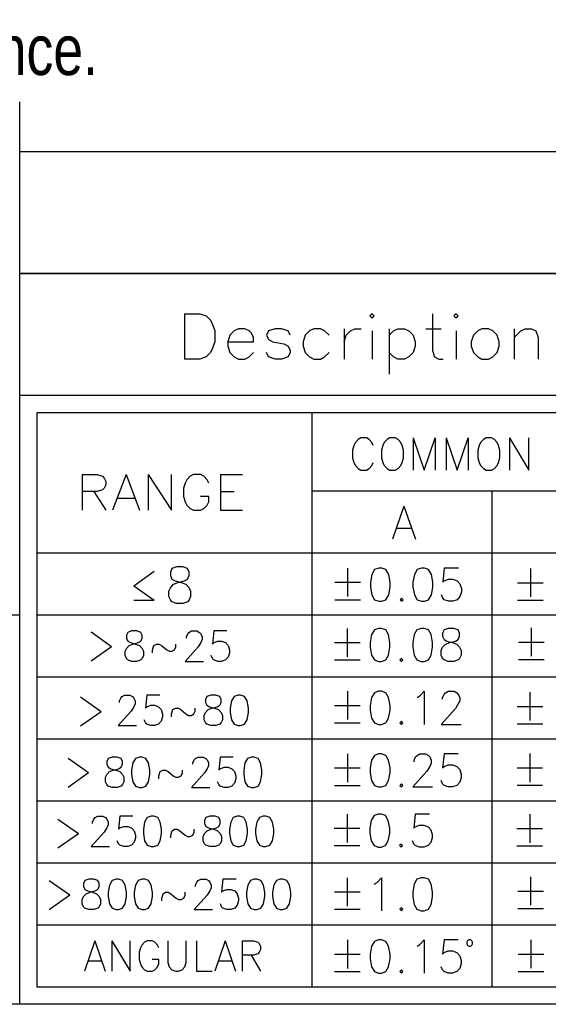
# Model space of a CAD drawing. Header units: millimetres. Extents: x 0 to 189, y 4 to 276.
# Tile 2 of 6: x 113 to 138, y 4 to 49. Entities that reach past the tile are written whole.
import ezdxf

# ---------------------------------------------------------------- set-up
doc = ezdxf.new("R2010")
doc.units = ezdxf.units.MM
doc.header["$LTSCALE"] = 19.36
doc.layers.get('0').update_dxf_attribs({"linetype": 'CONTINUOUS'})
doc.styles.get("Standard").update_dxf_attribs({"font": 'txt', "width": 0.8})

msp = doc.modelspace()

# ---------------------------------------------------------------- linework, layer by layer
at = {"color": 0, "linetype": 'Continuous'}
for p, q in [((113.282, 3.653), (113.282, 45.028)), ((188.542, 42.726), (113.282, 42.726)), ((113.282, 37.144), (113.282, 42.726)), ((188.542, 37.144), (113.282, 37.144)), ((113.282, 37.144), (188.542, 37.144)), ((120.843, 35.307), (121.536, 35.307)), ((120.843, 35.307), (120.843, 33.231)), ((121.536, 35.307), (121.832, 35.208)), ((121.832, 35.208), (122.03, 35.011)), ((129.442, 35.307), (129.343, 35.208)), ((129.343, 35.208), (129.442, 35.111)), ((129.539, 35.208), (129.442, 35.307)), ((129.442, 35.111), (129.539, 35.208)), ((132.208, 35.307), (132.208, 33.626)), ((133.296, 35.307), (133.197, 35.208)), ((133.197, 35.208), (133.296, 35.111)), ((133.393, 35.208), (133.296, 35.307)), ((133.296, 35.111), (133.393, 35.208)), ((122.03, 35.011), (122.129, 34.813)), ((122.129, 34.813), (122.226, 34.517)), ((122.226, 34.517), (122.226, 34.023)), ((122.919, 34.319), (122.82, 34.023)), ((123.118, 34.517), (122.919, 34.319)), ((123.314, 34.614), (123.118, 34.517)), ((123.612, 34.614), (123.314, 34.614)), ((123.808, 34.517), (123.612, 34.614)), ((123.907, 34.418), (123.808, 34.517)), ((124.007, 34.22), (123.907, 34.418)), ((124.697, 34.517), (124.598, 34.319)), ((124.598, 34.319), (124.697, 34.12)), ((124.995, 34.614), (124.697, 34.517)), ((125.291, 34.614), (124.995, 34.614)), ((125.586, 34.517), (125.291, 34.614)), ((125.685, 34.319), (125.586, 34.517)), ((126.378, 34.319), (126.279, 34.023)), ((126.574, 34.517), (126.378, 34.319)), ((126.773, 34.614), (126.574, 34.517)), ((127.069, 34.614), (126.773, 34.614)), ((127.267, 34.517), (127.069, 34.614)), ((127.466, 34.319), (127.267, 34.517)), ((128.156, 34.614), (128.156, 33.231)), ((128.156, 34.023), (128.255, 34.319)), ((128.255, 34.319), (128.454, 34.517)), ((128.454, 34.517), (128.65, 34.614)), ((128.65, 34.614), (128.948, 34.614)), ((129.442, 34.517), (129.442, 33.231)), ((130.232, 34.614), (130.232, 32.539)), ((130.232, 34.319), (130.428, 34.517)), ((130.428, 34.517), (130.627, 34.614)), ((130.627, 34.614), (130.922, 34.614)), ((130.922, 34.614), (131.121, 34.517)), ((131.121, 34.517), (131.319, 34.319)), ((131.319, 34.319), (131.417, 34.023)), ((131.911, 34.614), (132.603, 34.614)), ((133.296, 34.517), (133.296, 33.231)), ((134.086, 34.319), (133.986, 34.023)), ((134.284, 34.517), (134.086, 34.319)), ((134.481, 34.614), (134.284, 34.517)), ((134.778, 34.614), (134.481, 34.614)), ((134.975, 34.517), (134.778, 34.614)), ((135.173, 34.319), (134.975, 34.517)), ((135.273, 34.023), (135.173, 34.319)), ((135.963, 34.614), (135.963, 33.231)), ((135.963, 34.22), (136.259, 34.517)), ((136.259, 34.517), (136.457, 34.614)), ((136.457, 34.614), (136.753, 34.614)), ((136.753, 34.614), (136.951, 34.517)), ((136.951, 34.517), (137.051, 34.22)), ((122.226, 34.023), (122.129, 33.725)), ((122.82, 34.023), (124.007, 34.023)), ((122.82, 34.023), (122.82, 33.825)), ((124.007, 34.023), (124.007, 34.22)), ((124.697, 34.12), (124.896, 34.023)), ((124.896, 34.023), (125.39, 33.924)), ((125.39, 33.924), (125.586, 33.825)), ((126.279, 34.023), (126.279, 33.825)), ((131.417, 34.023), (131.417, 33.825)), ((133.986, 34.023), (133.986, 33.825)), ((135.273, 33.825), (135.273, 34.023)), ((137.051, 34.22), (137.051, 33.231)), ((122.03, 33.527), (121.832, 33.331)), ((122.129, 33.725), (122.03, 33.527)), ((122.82, 33.825), (122.919, 33.527)), ((122.919, 33.527), (123.118, 33.331)), ((123.808, 33.331), (124.007, 33.527)), ((124.697, 33.331), (124.598, 33.527)), ((125.586, 33.825), (125.685, 33.626)), ((125.685, 33.527), (125.586, 33.331)), ((125.685, 33.626), (125.685, 33.527)), ((126.279, 33.825), (126.378, 33.527)), ((126.378, 33.527), (126.574, 33.331)), ((127.267, 33.331), (127.466, 33.527)), ((130.428, 33.331), (130.232, 33.527)), ((131.319, 33.527), (131.121, 33.331)), ((131.417, 33.825), (131.319, 33.527)), ((132.208, 33.626), (132.308, 33.331)), ((133.986, 33.825), (134.086, 33.527)), ((134.086, 33.527), (134.284, 33.331)), ((134.975, 33.331), (135.173, 33.527)), ((135.173, 33.527), (135.273, 33.825)), ((121.536, 33.231), (120.843, 33.231)), ((121.832, 33.331), (121.536, 33.231)), ((123.118, 33.331), (123.314, 33.231)), ((123.314, 33.231), (123.612, 33.231)), ((123.612, 33.231), (123.808, 33.331)), ((124.995, 33.231), (124.697, 33.331)), ((125.291, 33.231), (124.995, 33.231)), ((125.586, 33.331), (125.291, 33.231)), ((126.574, 33.331), (126.773, 33.231)), ((126.773, 33.231), (127.069, 33.231)), ((127.069, 33.231), (127.267, 33.331)), ((130.627, 33.231), (130.428, 33.331)), ((130.922, 33.231), (130.627, 33.231)), ((131.121, 33.331), (130.922, 33.231)), ((132.308, 33.331), (132.504, 33.231)), ((132.504, 33.231), (132.703, 33.231)), ((134.284, 33.331), (134.481, 33.231)), ((134.481, 33.231), (134.778, 33.231)), ((134.778, 33.231), (134.975, 33.331)), ((188.542, 31.562), (113.282, 31.562)), ((160.56, 30.771), (114.073, 30.771)), ((114.073, 30.771), (114.073, 4.444)), ((126.684, 30.771), (126.684, 4.444)), ((128.676, 29.405), (128.612, 29.266)), ((128.802, 29.544), (128.676, 29.405)), ((128.929, 29.616), (128.802, 29.544)), ((129.18, 29.616), (128.929, 29.616)), ((129.307, 29.544), (129.18, 29.616)), ((129.434, 29.405), (129.307, 29.544)), ((129.497, 29.266), (129.434, 29.405)), ((130.002, 29.405), (129.938, 29.266)), ((130.126, 29.544), (130.002, 29.405)), ((130.253, 29.616), (130.126, 29.544)), ((130.506, 29.616), (130.253, 29.616)), ((130.631, 29.544), (130.506, 29.616)), ((130.758, 29.405), (130.631, 29.544)), ((130.821, 29.266), (130.758, 29.405)), ((131.326, 29.616), (131.83, 28.142)), ((131.326, 29.616), (131.326, 28.142)), ((131.83, 28.142), (132.335, 29.616)), ((132.335, 29.616), (132.335, 28.142)), ((132.84, 29.616), (133.345, 28.142)), ((132.84, 29.616), (132.84, 28.142)), ((133.345, 28.142), (133.849, 29.616)), ((133.849, 29.616), (133.849, 28.142)), ((134.417, 29.405), (134.354, 29.266)), ((134.544, 29.544), (134.417, 29.405)), ((134.669, 29.616), (134.544, 29.544)), ((134.922, 29.616), (134.669, 29.616)), ((135.049, 29.544), (134.922, 29.616)), ((135.173, 29.405), (135.049, 29.544)), ((135.237, 29.266), (135.173, 29.405)), ((135.741, 29.616), (136.624, 28.142)), ((135.741, 29.616), (135.741, 28.142)), ((136.624, 28.142), (136.624, 29.616)), ((128.612, 29.266), (128.549, 29.054)), ((128.549, 29.054), (128.549, 28.704)), ((129.938, 29.266), (129.875, 29.054)), ((129.875, 29.054), (129.875, 28.704)), ((130.884, 29.054), (130.821, 29.266)), ((130.884, 28.704), (130.884, 29.054)), ((134.354, 29.266), (134.291, 29.054)), ((134.291, 29.054), (134.291, 28.704)), ((135.3, 29.054), (135.237, 29.266)), ((135.3, 28.704), (135.3, 29.054)), ((128.549, 28.704), (128.612, 28.493)), ((128.612, 28.493), (128.676, 28.353)), ((129.434, 28.353), (129.497, 28.493)), ((129.875, 28.704), (129.938, 28.493)), ((129.938, 28.493), (130.002, 28.353)), ((130.758, 28.353), (130.821, 28.493)), ((130.821, 28.493), (130.884, 28.704)), ((134.291, 28.704), (134.354, 28.493)), ((134.354, 28.493), (134.417, 28.353)), ((135.173, 28.353), (135.237, 28.493)), ((135.237, 28.493), (135.3, 28.704)), ((128.676, 28.353), (128.802, 28.212)), ((128.802, 28.212), (128.929, 28.142)), ((128.929, 28.142), (129.18, 28.142)), ((129.18, 28.142), (129.307, 28.212)), ((129.307, 28.212), (129.434, 28.353)), ((130.002, 28.353), (130.126, 28.212)), ((130.126, 28.212), (130.253, 28.142)), ((130.253, 28.142), (130.506, 28.142)), ((130.506, 28.142), (130.631, 28.212)), ((130.631, 28.212), (130.758, 28.353)), ((134.417, 28.353), (134.544, 28.212)), ((134.544, 28.212), (134.669, 28.142)), ((134.669, 28.142), (134.922, 28.142)), ((134.922, 28.142), (135.049, 28.212)), ((135.049, 28.212), (135.173, 28.353)), ((116.145, 27.933), (116.842, 27.933)), ((116.145, 27.933), (116.145, 26.305)), ((116.842, 27.933), (117.074, 27.855)), ((117.074, 27.855), (117.152, 27.777)), ((117.152, 27.777), (117.228, 27.623)), ((117.228, 27.623), (117.228, 27.466)), ((118.159, 27.933), (117.538, 26.305)), ((118.159, 27.933), (118.778, 26.305)), ((119.167, 27.933), (120.25, 26.305)), ((119.167, 27.933), (119.167, 26.305)), ((120.25, 26.305), (120.25, 27.933)), ((120.871, 27.544), (120.793, 27.312)), ((120.947, 27.701), (120.871, 27.544)), ((121.103, 27.855), (120.947, 27.701)), ((121.257, 27.933), (121.103, 27.855)), ((121.568, 27.933), (121.257, 27.933)), ((121.722, 27.855), (121.568, 27.933)), ((121.878, 27.701), (121.722, 27.855)), ((121.954, 27.544), (121.878, 27.701)), ((122.497, 27.933), (123.504, 27.933)), ((122.497, 27.933), (122.497, 26.305)), ((116.842, 27.158), (116.145, 27.158)), ((116.685, 27.158), (117.228, 26.305)), ((117.074, 27.234), (116.842, 27.158)), ((117.152, 27.312), (117.074, 27.234)), ((117.228, 27.466), (117.152, 27.312)), ((120.793, 27.312), (120.793, 26.926)), ((122.497, 27.158), (123.118, 27.158)), ((160.56, 27.173), (126.684, 27.173)), ((134.926, 27.173), (134.926, 4.444)), ((117.771, 26.848), (118.546, 26.848)), ((120.793, 26.926), (120.871, 26.691)), ((120.871, 26.691), (120.947, 26.537)), ((121.954, 26.926), (121.568, 26.926)), ((121.878, 26.537), (121.954, 26.691)), ((121.954, 26.691), (121.954, 26.926)), ((120.947, 26.537), (121.103, 26.383)), ((121.103, 26.383), (121.257, 26.305)), ((121.257, 26.305), (121.568, 26.305)), ((121.568, 26.305), (121.722, 26.383)), ((121.722, 26.383), (121.878, 26.537)), ((122.497, 26.305), (123.504, 26.305)), ((130.903, 26.491), (130.382, 24.97)), ((130.903, 26.491), (131.427, 24.97)), ((130.578, 25.477), (131.231, 25.477)), ((160.56, 24.332), (114.073, 24.332)), ((119.455, 23.49), (118.509, 22.827)), ((120.263, 23.623), (120.191, 23.463)), ((120.478, 23.701), (120.263, 23.623)), ((120.763, 23.701), (120.478, 23.701)), ((120.978, 23.623), (120.763, 23.701)), ((121.05, 23.463), (120.978, 23.623)), ((128.319, 23.651), (128.319, 22.345)), ((129.556, 23.579), (129.427, 23.361)), ((129.753, 23.651), (129.556, 23.579)), ((129.883, 23.651), (129.753, 23.651)), ((130.078, 23.579), (129.883, 23.651)), ((130.209, 23.361), (130.078, 23.579)), ((131.514, 23.579), (131.383, 23.361)), ((131.708, 23.651), (131.514, 23.579)), ((131.839, 23.651), (131.708, 23.651)), ((132.035, 23.579), (131.839, 23.651)), ((132.164, 23.361), (132.035, 23.579)), ((132.751, 23.651), (132.686, 22.998)), ((133.404, 23.651), (132.751, 23.651)), ((136.704, 23.632), (136.704, 22.326)), ((120.191, 23.463), (120.191, 23.304)), ((120.191, 23.304), (120.263, 23.144)), ((120.263, 23.144), (120.406, 23.063)), ((120.406, 23.063), (120.691, 22.985)), ((120.548, 22.985), (120.835, 23.063)), ((120.835, 23.063), (120.978, 23.144)), ((120.978, 23.144), (121.05, 23.304)), ((121.05, 23.304), (121.05, 23.463)), ((129.427, 23.361), (129.362, 22.998)), ((130.274, 22.998), (130.209, 23.361)), ((131.383, 23.361), (131.317, 22.998)), ((132.23, 22.998), (132.164, 23.361)), ((132.686, 22.998), (132.751, 23.07)), ((132.751, 23.07), (132.948, 23.144)), ((132.948, 23.144), (133.144, 23.144)), ((133.144, 23.144), (133.338, 23.07)), ((133.338, 23.07), (133.469, 22.926)), ((119.455, 22.165), (118.509, 22.827)), ((120.119, 22.586), (120.191, 22.745)), ((120.119, 22.348), (120.119, 22.586)), ((120.191, 22.745), (120.334, 22.905)), ((120.334, 22.905), (120.548, 22.985)), ((120.691, 22.985), (120.907, 22.905)), ((120.907, 22.905), (121.05, 22.745)), ((121.05, 22.745), (121.122, 22.586)), ((121.122, 22.586), (121.122, 22.348)), ((127.732, 22.998), (128.906, 22.998)), ((129.362, 22.998), (129.362, 22.78)), ((129.362, 22.78), (129.427, 22.417)), ((130.209, 22.417), (130.274, 22.78)), ((130.274, 22.78), (130.274, 22.998)), ((131.317, 22.998), (131.317, 22.78)), ((131.317, 22.78), (131.383, 22.417)), ((132.164, 22.417), (132.23, 22.78)), ((132.23, 22.78), (132.23, 22.998)), ((133.469, 22.926), (133.535, 22.709)), ((133.535, 22.709), (133.535, 22.563)), ((136.117, 22.979), (137.291, 22.979)), ((119.455, 22.165), (118.524, 22.165)), ((120.191, 22.187), (120.119, 22.348)), ((120.263, 22.107), (120.191, 22.187)), ((121.05, 22.187), (120.978, 22.107)), ((121.122, 22.348), (121.05, 22.187)), ((127.732, 22.2), (128.906, 22.2)), ((129.427, 22.417), (129.556, 22.2)), ((129.556, 22.2), (129.753, 22.128)), ((129.753, 22.128), (129.883, 22.128)), ((129.883, 22.128), (130.078, 22.2)), ((130.078, 22.2), (130.209, 22.417)), ((130.796, 22.274), (130.73, 22.2)), ((130.73, 22.2), (130.796, 22.128)), ((130.861, 22.2), (130.796, 22.274)), ((130.796, 22.128), (130.861, 22.2)), ((131.383, 22.417), (131.514, 22.2)), ((131.514, 22.2), (131.708, 22.128)), ((131.708, 22.128), (131.839, 22.128)), ((131.839, 22.128), (132.035, 22.2)), ((132.035, 22.2), (132.164, 22.417)), ((132.686, 22.274), (132.622, 22.417)), ((132.751, 22.2), (132.686, 22.274)), ((132.948, 22.128), (132.751, 22.2)), ((133.144, 22.128), (132.948, 22.128)), ((133.338, 22.2), (133.144, 22.128)), ((133.469, 22.345), (133.338, 22.2)), ((133.535, 22.563), (133.469, 22.345)), ((136.117, 22.181), (137.291, 22.181)), ((120.478, 22.029), (120.263, 22.107)), ((120.763, 22.029), (120.478, 22.029)), ((120.978, 22.107), (120.763, 22.029)), ((113.282, 21.491), (69.463, 21.491)), ((160.56, 21.491), (114.073, 21.491)), ((118.417, 20.766), (118.237, 20.7)), ((118.656, 20.766), (118.417, 20.766)), ((118.835, 20.7), (118.656, 20.766)), ((121.046, 20.7), (121.166, 20.766)), ((121.166, 20.766), (121.405, 20.766)), ((121.405, 20.766), (121.525, 20.7)), ((122.182, 20.766), (122.123, 20.168)), ((122.78, 20.766), (122.182, 20.766)), ((128.306, 20.886), (128.306, 19.581)), ((129.546, 20.815), (129.415, 20.597)), ((129.74, 20.886), (129.546, 20.815)), ((129.871, 20.886), (129.74, 20.886)), ((130.067, 20.815), (129.871, 20.886)), ((130.196, 20.597), (130.067, 20.815)), ((131.501, 20.815), (131.37, 20.597)), ((131.697, 20.886), (131.501, 20.815)), ((131.826, 20.886), (131.697, 20.886)), ((132.023, 20.815), (131.826, 20.886)), ((132.154, 20.597), (132.023, 20.815)), ((132.741, 20.815), (132.675, 20.669)), ((132.935, 20.886), (132.741, 20.815)), ((133.197, 20.886), (132.935, 20.886)), ((133.391, 20.815), (133.197, 20.886)), ((133.456, 20.669), (133.391, 20.815)), ((136.742, 20.91), (136.742, 19.605)), ((116.553, 20.721), (117.5, 20.059)), ((118.237, 20.7), (118.178, 20.567)), ((118.178, 20.567), (118.178, 20.434)), ((118.178, 20.434), (118.237, 20.301)), ((118.894, 20.567), (118.835, 20.7)), ((118.835, 20.301), (118.894, 20.434)), ((118.894, 20.434), (118.894, 20.567)), ((120.928, 20.502), (120.987, 20.633)), ((120.928, 20.434), (120.928, 20.502)), ((120.987, 20.633), (121.046, 20.7)), ((121.525, 20.7), (121.584, 20.633)), ((121.584, 20.633), (121.644, 20.502)), ((121.644, 20.369), (121.584, 20.236)), ((121.644, 20.502), (121.644, 20.369)), ((129.415, 20.597), (129.349, 20.234)), ((130.261, 20.234), (130.196, 20.597)), ((131.37, 20.597), (131.305, 20.234)), ((132.219, 20.234), (132.154, 20.597)), ((132.675, 20.669), (132.675, 20.523)), ((132.675, 20.523), (132.741, 20.379)), ((132.741, 20.379), (132.869, 20.306)), ((133.262, 20.306), (133.391, 20.379)), ((133.391, 20.379), (133.456, 20.523)), ((133.456, 20.523), (133.456, 20.669)), ((116.553, 19.397), (117.5, 20.059)), ((118.117, 19.837), (118.178, 19.97)), ((118.178, 19.97), (118.297, 20.103)), ((118.237, 20.301), (118.358, 20.236)), ((118.297, 20.103), (118.476, 20.168)), ((118.358, 20.236), (118.596, 20.168)), ((118.476, 20.168), (118.717, 20.236)), ((118.596, 20.168), (118.776, 20.103)), ((118.717, 20.236), (118.835, 20.301)), ((118.776, 20.103), (118.894, 19.97)), ((118.894, 19.97), (118.955, 19.837)), ((119.374, 19.902), (119.433, 20.103)), ((119.374, 19.769), (119.374, 19.902)), ((119.433, 20.103), (119.553, 20.168)), ((119.553, 20.168), (119.671, 20.168)), ((119.671, 20.168), (119.792, 20.103)), ((119.792, 20.103), (120.03, 19.902)), ((120.03, 19.902), (120.151, 19.837)), ((120.269, 19.837), (120.389, 19.902)), ((120.389, 19.902), (120.448, 20.035)), ((120.448, 20.035), (120.448, 20.168)), ((121.466, 20.035), (120.867, 19.372)), ((121.584, 20.236), (121.466, 20.035)), ((122.123, 20.168), (122.182, 20.236)), ((122.182, 20.236), (122.362, 20.301)), ((122.362, 20.301), (122.541, 20.301)), ((122.541, 20.301), (122.721, 20.236)), ((122.721, 20.236), (122.841, 20.103)), ((122.841, 20.103), (122.9, 19.902)), ((122.9, 19.902), (122.9, 19.769)), ((127.719, 20.234), (128.893, 20.234)), ((129.349, 20.234), (129.349, 20.016)), ((129.349, 20.016), (129.415, 19.655)), ((130.196, 19.655), (130.261, 20.016)), ((130.261, 20.016), (130.261, 20.234)), ((131.305, 20.234), (131.305, 20.016)), ((131.305, 20.016), (131.37, 19.655)), ((132.154, 19.655), (132.219, 20.016)), ((132.219, 20.016), (132.219, 20.234)), ((132.61, 19.873), (132.675, 20.016)), ((132.61, 19.655), (132.61, 19.873)), ((132.675, 20.016), (132.806, 20.162)), ((132.806, 20.162), (133, 20.234)), ((132.869, 20.306), (133.131, 20.234)), ((133, 20.234), (133.262, 20.306)), ((133.131, 20.234), (133.328, 20.162)), ((133.328, 20.162), (133.456, 20.016)), ((133.456, 20.016), (133.522, 19.873)), ((133.522, 19.873), (133.522, 19.655)), ((136.155, 20.257), (137.329, 20.257)), ((118.117, 19.636), (118.117, 19.837)), ((118.178, 19.505), (118.117, 19.636)), ((118.237, 19.438), (118.178, 19.505)), ((118.417, 19.372), (118.237, 19.438)), ((118.835, 19.438), (118.656, 19.372)), ((118.894, 19.505), (118.835, 19.438)), ((118.955, 19.636), (118.894, 19.505)), ((118.955, 19.837), (118.955, 19.636)), ((120.151, 19.837), (120.269, 19.837)), ((122.123, 19.505), (122.064, 19.636)), ((122.182, 19.438), (122.123, 19.505)), ((122.362, 19.372), (122.182, 19.438)), ((122.721, 19.438), (122.541, 19.372)), ((122.841, 19.571), (122.721, 19.438)), ((122.9, 19.769), (122.841, 19.571)), ((127.719, 19.438), (128.893, 19.438)), ((129.415, 19.655), (129.546, 19.438)), ((129.546, 19.438), (129.74, 19.364)), ((129.871, 19.364), (130.067, 19.438)), ((130.067, 19.438), (130.196, 19.655)), ((130.783, 19.509), (130.718, 19.438)), ((130.718, 19.438), (130.783, 19.364)), ((130.849, 19.438), (130.783, 19.509)), ((130.783, 19.364), (130.849, 19.438)), ((131.37, 19.655), (131.501, 19.438)), ((131.501, 19.438), (131.697, 19.364)), ((131.826, 19.364), (132.023, 19.438)), ((132.023, 19.438), (132.154, 19.655)), ((132.675, 19.509), (132.61, 19.655)), ((132.741, 19.438), (132.675, 19.509)), ((132.935, 19.364), (132.741, 19.438)), ((133.391, 19.438), (133.197, 19.364)), ((133.456, 19.509), (133.391, 19.438)), ((133.522, 19.655), (133.456, 19.509)), ((136.155, 19.461), (137.329, 19.461)), ((118.656, 19.372), (118.417, 19.372)), ((120.867, 19.372), (121.705, 19.372)), ((122.541, 19.372), (122.362, 19.372)), ((129.74, 19.364), (129.871, 19.364)), ((131.697, 19.364), (131.826, 19.364)), ((133.197, 19.364), (132.935, 19.364)), ((160.56, 18.649), (114.073, 18.649)), ((116.077, 17.745), (117.024, 17.082)), ((117.857, 17.56), (117.916, 17.691)), ((117.916, 17.691), (117.976, 17.759)), ((117.976, 17.759), (118.096, 17.824)), ((118.096, 17.824), (118.335, 17.824)), ((118.335, 17.824), (118.455, 17.759)), ((118.455, 17.759), (118.514, 17.691)), ((118.514, 17.691), (118.573, 17.56)), ((119.112, 17.824), (119.053, 17.227)), ((119.709, 17.824), (119.112, 17.824)), ((121.861, 17.759), (121.802, 17.626)), ((121.802, 17.626), (121.802, 17.493)), ((122.041, 17.824), (121.861, 17.759)), ((122.279, 17.824), (122.041, 17.824)), ((122.459, 17.759), (122.279, 17.824)), ((122.518, 17.626), (122.459, 17.759)), ((122.518, 17.493), (122.518, 17.626)), ((123.115, 17.759), (122.997, 17.56)), ((123.295, 17.824), (123.115, 17.759)), ((123.415, 17.824), (123.295, 17.824)), ((123.595, 17.759), (123.415, 17.824)), ((123.713, 17.56), (123.595, 17.759)), ((128.308, 18.004), (128.308, 16.701)), ((129.417, 17.715), (129.351, 17.351)), ((129.546, 17.932), (129.417, 17.715)), ((129.742, 18.004), (129.546, 17.932)), ((129.873, 18.004), (129.742, 18.004)), ((130.067, 17.932), (129.873, 18.004)), ((130.198, 17.715), (130.067, 17.932)), ((130.264, 17.351), (130.198, 17.715)), ((131.503, 17.715), (131.632, 17.786)), ((131.632, 17.786), (131.828, 18.004)), ((131.828, 18.004), (131.828, 16.483)), ((132.677, 17.715), (132.741, 17.86)), ((132.677, 17.643), (132.677, 17.715)), ((132.741, 17.86), (132.806, 17.932)), ((132.806, 17.932), (132.937, 18.004)), ((132.937, 18.004), (133.199, 18.004)), ((133.199, 18.004), (133.328, 17.932)), ((133.328, 17.932), (133.393, 17.86)), ((133.393, 17.86), (133.459, 17.715)), ((133.459, 17.715), (133.459, 17.569)), ((136.679, 17.959), (136.679, 16.657)), ((117.857, 17.493), (117.857, 17.56)), ((118.514, 17.294), (118.394, 17.094)), ((118.573, 17.427), (118.514, 17.294)), ((118.573, 17.56), (118.573, 17.427)), ((119.053, 17.227), (119.112, 17.294)), ((119.112, 17.294), (119.291, 17.36)), ((119.291, 17.36), (119.471, 17.36)), ((119.471, 17.36), (119.65, 17.294)), ((119.65, 17.294), (119.768, 17.161)), ((119.768, 17.161), (119.83, 16.961)), ((120.248, 16.961), (120.307, 17.161)), ((120.307, 17.161), (120.427, 17.227)), ((120.427, 17.227), (120.546, 17.227)), ((120.546, 17.227), (120.666, 17.161)), ((120.666, 17.161), (120.905, 16.961)), ((121.323, 17.094), (121.323, 17.227)), ((121.802, 17.493), (121.861, 17.36)), ((121.802, 17.028), (121.92, 17.161)), ((121.861, 17.36), (121.981, 17.294)), ((121.92, 17.161), (122.1, 17.227)), ((121.981, 17.294), (122.22, 17.227)), ((122.1, 17.227), (122.338, 17.294)), ((122.22, 17.227), (122.4, 17.161)), ((122.338, 17.294), (122.459, 17.36)), ((122.4, 17.161), (122.518, 17.028)), ((122.459, 17.36), (122.518, 17.493)), ((122.997, 17.56), (122.936, 17.227)), ((122.936, 17.227), (122.936, 17.028)), ((123.774, 17.227), (123.713, 17.56)), ((123.774, 17.028), (123.774, 17.227)), ((127.721, 17.351), (128.895, 17.351)), ((129.351, 17.351), (129.351, 17.134)), ((130.264, 17.134), (130.264, 17.351)), ((133.262, 17.208), (132.612, 16.483)), ((133.393, 17.425), (133.262, 17.208)), ((133.459, 17.569), (133.393, 17.425)), ((136.092, 17.309), (137.266, 17.309)), ((116.077, 16.42), (117.024, 17.082)), ((118.394, 17.094), (117.796, 16.431)), ((119.83, 16.828), (119.768, 16.629)), ((119.83, 16.961), (119.83, 16.828)), ((120.248, 16.828), (120.248, 16.961)), ((120.905, 16.961), (121.025, 16.895)), ((121.025, 16.895), (121.143, 16.895)), ((121.143, 16.895), (121.264, 16.961)), ((121.264, 16.961), (121.323, 17.094)), ((121.741, 16.895), (121.802, 17.028)), ((121.741, 16.697), (121.741, 16.895)), ((122.518, 17.028), (122.579, 16.895)), ((122.579, 16.895), (122.579, 16.697)), ((122.936, 17.028), (122.997, 16.697)), ((123.713, 16.697), (123.774, 17.028)), ((129.351, 17.134), (129.417, 16.773)), ((129.417, 16.773), (129.546, 16.555)), ((130.067, 16.555), (130.198, 16.773)), ((130.198, 16.773), (130.264, 17.134)), ((117.796, 16.431), (118.632, 16.431)), ((119.053, 16.564), (118.991, 16.697)), ((119.112, 16.496), (119.053, 16.564)), ((119.291, 16.431), (119.112, 16.496)), ((119.471, 16.431), (119.291, 16.431)), ((119.65, 16.496), (119.471, 16.431)), ((119.768, 16.629), (119.65, 16.496)), ((121.802, 16.564), (121.741, 16.697)), ((121.861, 16.496), (121.802, 16.564)), ((122.041, 16.431), (121.861, 16.496)), ((122.279, 16.431), (122.041, 16.431)), ((122.459, 16.496), (122.279, 16.431)), ((122.518, 16.564), (122.459, 16.496)), ((122.579, 16.697), (122.518, 16.564)), ((122.997, 16.697), (123.115, 16.496)), ((123.115, 16.496), (123.295, 16.431)), ((123.295, 16.431), (123.415, 16.431)), ((123.415, 16.431), (123.595, 16.496)), ((123.595, 16.496), (123.713, 16.697)), ((127.721, 16.555), (128.895, 16.555)), ((129.546, 16.555), (129.742, 16.483)), ((129.742, 16.483), (129.873, 16.483)), ((129.873, 16.483), (130.067, 16.555)), ((130.785, 16.627), (130.72, 16.555)), ((130.72, 16.555), (130.785, 16.483)), ((130.851, 16.555), (130.785, 16.627)), ((130.785, 16.483), (130.851, 16.555)), ((132.612, 16.483), (133.524, 16.483)), ((136.092, 16.511), (137.266, 16.511)), ((160.56, 15.808), (114.073, 15.808)), ((115.499, 14.937), (116.445, 14.274)), ((117.338, 14.921), (117.279, 14.788)), ((117.517, 14.986), (117.338, 14.921)), ((117.756, 14.986), (117.517, 14.986)), ((117.935, 14.921), (117.756, 14.986)), ((117.997, 14.788), (117.935, 14.921)), ((118.594, 14.921), (118.474, 14.72)), ((118.774, 14.986), (118.594, 14.921)), ((118.892, 14.986), (118.774, 14.986)), ((119.072, 14.921), (118.892, 14.986)), ((119.192, 14.72), (119.072, 14.921)), ((121.283, 14.853), (121.344, 14.921)), ((121.344, 14.921), (121.462, 14.986)), ((121.462, 14.986), (121.701, 14.986)), ((121.701, 14.986), (121.821, 14.921)), ((121.821, 14.921), (121.88, 14.853)), ((122.478, 14.986), (122.419, 14.389)), ((123.075, 14.986), (122.478, 14.986)), ((123.734, 14.921), (123.614, 14.72)), ((123.914, 14.986), (123.734, 14.921)), ((124.032, 14.986), (123.914, 14.986)), ((124.211, 14.921), (124.032, 14.986)), ((124.332, 14.72), (124.211, 14.921)), ((128.308, 15.138), (128.308, 13.833)), ((129.546, 15.064), (129.417, 14.847)), ((129.742, 15.138), (129.546, 15.064)), ((129.873, 15.138), (129.742, 15.138)), ((130.067, 15.064), (129.873, 15.138)), ((130.198, 14.847), (130.067, 15.064)), ((131.372, 14.847), (131.438, 14.993)), ((131.438, 14.993), (131.503, 15.064)), ((131.503, 15.064), (131.632, 15.138)), ((131.632, 15.138), (131.894, 15.138)), ((131.894, 15.138), (132.025, 15.064)), ((132.025, 15.064), (132.09, 14.993)), ((132.09, 14.993), (132.154, 14.847)), ((132.741, 15.138), (132.677, 14.486)), ((133.393, 15.138), (132.741, 15.138)), ((136.673, 15.142), (136.673, 13.837)), ((117.279, 14.788), (117.279, 14.655)), ((117.279, 14.655), (117.338, 14.522)), ((117.338, 14.522), (117.458, 14.454)), ((117.458, 14.454), (117.697, 14.389)), ((117.576, 14.389), (117.817, 14.454)), ((117.817, 14.454), (117.935, 14.522)), ((117.935, 14.522), (117.997, 14.655)), ((117.997, 14.655), (117.997, 14.788)), ((118.474, 14.72), (118.415, 14.389)), ((119.251, 14.389), (119.192, 14.72)), ((121.223, 14.72), (121.283, 14.853)), ((121.223, 14.655), (121.223, 14.72)), ((121.88, 14.454), (121.762, 14.256)), ((121.88, 14.853), (121.941, 14.72)), ((121.941, 14.587), (121.88, 14.454)), ((121.941, 14.72), (121.941, 14.587)), ((122.419, 14.389), (122.478, 14.454)), ((122.478, 14.454), (122.657, 14.522)), ((122.657, 14.522), (122.837, 14.522)), ((122.837, 14.522), (123.016, 14.454)), ((123.016, 14.454), (123.137, 14.321)), ((123.614, 14.72), (123.555, 14.389)), ((124.391, 14.389), (124.332, 14.72)), ((127.721, 14.486), (128.895, 14.486)), ((129.417, 14.847), (129.351, 14.486)), ((129.351, 14.486), (129.351, 14.268)), ((130.264, 14.486), (130.198, 14.847)), ((130.264, 14.268), (130.264, 14.486)), ((131.372, 14.775), (131.372, 14.847)), ((132.09, 14.558), (131.959, 14.34)), ((132.154, 14.703), (132.09, 14.558)), ((132.154, 14.847), (132.154, 14.703)), ((132.677, 14.486), (132.741, 14.558)), ((132.741, 14.558), (132.937, 14.629)), ((132.937, 14.629), (133.133, 14.629)), ((133.133, 14.629), (133.328, 14.558)), ((133.328, 14.558), (133.459, 14.412)), ((136.088, 14.49), (137.26, 14.49)), ((115.499, 13.612), (116.445, 14.274)), ((117.22, 14.057), (117.279, 14.19)), ((117.22, 13.856), (117.22, 14.057)), ((117.279, 14.19), (117.397, 14.321)), ((117.397, 14.321), (117.576, 14.389)), ((117.697, 14.389), (117.876, 14.321)), ((117.876, 14.321), (117.997, 14.19)), ((117.997, 14.19), (118.056, 14.057)), ((118.056, 14.057), (118.056, 13.856)), ((118.415, 14.389), (118.415, 14.19)), ((118.415, 14.19), (118.474, 13.856)), ((119.192, 13.856), (119.251, 14.19)), ((119.251, 14.19), (119.251, 14.389)), ((119.669, 14.123), (119.728, 14.321)), ((119.669, 13.989), (119.669, 14.123)), ((119.728, 14.321), (119.849, 14.389)), ((119.849, 14.389), (119.969, 14.389)), ((119.969, 14.389), (120.087, 14.321)), ((120.087, 14.321), (120.326, 14.123)), ((120.326, 14.123), (120.446, 14.057)), ((120.446, 14.057), (120.567, 14.057)), ((120.567, 14.057), (120.685, 14.123)), ((120.685, 14.123), (120.746, 14.256)), ((120.746, 14.256), (120.746, 14.389)), ((121.762, 14.256), (121.164, 13.59)), ((123.137, 14.321), (123.196, 14.123)), ((123.196, 14.123), (123.196, 13.989)), ((123.555, 14.389), (123.555, 14.19)), ((123.555, 14.19), (123.614, 13.856)), ((124.332, 13.856), (124.391, 14.19)), ((124.391, 14.19), (124.391, 14.389)), ((129.351, 14.268), (129.417, 13.905)), ((130.198, 13.905), (130.264, 14.268)), ((131.959, 14.34), (131.307, 13.616)), ((133.459, 14.412), (133.524, 14.194)), ((133.524, 14.051), (133.459, 13.833)), ((133.524, 14.194), (133.524, 14.051)), ((117.279, 13.723), (117.22, 13.856)), ((117.338, 13.658), (117.279, 13.723)), ((117.517, 13.59), (117.338, 13.658)), ((117.756, 13.59), (117.517, 13.59)), ((117.935, 13.658), (117.756, 13.59)), ((117.997, 13.723), (117.935, 13.658)), ((118.056, 13.856), (117.997, 13.723)), ((118.474, 13.856), (118.594, 13.658)), ((118.594, 13.658), (118.774, 13.59)), ((118.774, 13.59), (118.892, 13.59)), ((118.892, 13.59), (119.072, 13.658)), ((119.072, 13.658), (119.192, 13.856)), ((121.164, 13.59), (122, 13.59)), ((122.419, 13.723), (122.359, 13.856)), ((122.478, 13.658), (122.419, 13.723)), ((122.657, 13.59), (122.478, 13.658)), ((122.837, 13.59), (122.657, 13.59)), ((123.016, 13.658), (122.837, 13.59)), ((123.137, 13.791), (123.016, 13.658)), ((123.196, 13.989), (123.137, 13.791)), ((123.614, 13.856), (123.734, 13.658)), ((123.734, 13.658), (123.914, 13.59)), ((123.914, 13.59), (124.032, 13.59)), ((124.032, 13.59), (124.211, 13.658)), ((124.211, 13.658), (124.332, 13.856)), ((127.721, 13.688), (128.895, 13.688)), ((129.417, 13.905), (129.546, 13.688)), ((129.546, 13.688), (129.742, 13.616)), ((129.742, 13.616), (129.873, 13.616)), ((129.873, 13.616), (130.067, 13.688)), ((130.067, 13.688), (130.198, 13.905)), ((130.785, 13.761), (130.72, 13.688)), ((130.72, 13.688), (130.785, 13.616)), ((130.851, 13.688), (130.785, 13.761)), ((130.785, 13.616), (130.851, 13.688)), ((131.307, 13.616), (132.219, 13.616)), ((132.677, 13.761), (132.612, 13.905)), ((132.741, 13.688), (132.677, 13.761)), ((132.937, 13.616), (132.741, 13.688)), ((133.133, 13.616), (132.937, 13.616)), ((133.328, 13.688), (133.133, 13.616)), ((133.459, 13.833), (133.328, 13.688)), ((136.088, 13.692), (137.26, 13.692)), ((160.56, 12.967), (114.073, 12.967)), ((116.681, 12.142), (116.74, 12.209)), ((116.74, 12.209), (116.861, 12.275)), ((116.861, 12.275), (117.099, 12.275)), ((117.099, 12.275), (117.22, 12.209)), ((117.22, 12.209), (117.279, 12.142)), ((117.876, 12.275), (117.817, 11.677)), ((118.474, 12.275), (117.876, 12.275)), ((119.133, 12.209), (119.012, 12.009)), ((119.312, 12.275), (119.133, 12.209)), ((119.431, 12.275), (119.312, 12.275)), ((119.61, 12.209), (119.431, 12.275)), ((119.73, 12.009), (119.61, 12.209)), ((121.821, 12.209), (121.762, 12.076)), ((122, 12.275), (121.821, 12.209)), ((122.239, 12.275), (122, 12.275)), ((122.419, 12.209), (122.239, 12.275)), ((122.48, 12.076), (122.419, 12.209)), ((123.077, 12.209), (122.957, 12.009)), ((123.257, 12.275), (123.077, 12.209)), ((123.375, 12.275), (123.257, 12.275)), ((123.555, 12.209), (123.375, 12.275)), ((123.675, 12.009), (123.555, 12.209)), ((124.273, 12.209), (124.152, 12.009)), ((124.452, 12.275), (124.273, 12.209)), ((124.57, 12.275), (124.452, 12.275)), ((124.75, 12.209), (124.57, 12.275)), ((124.87, 12.009), (124.75, 12.209)), ((128.293, 12.374), (128.293, 11.069)), ((129.531, 12.302), (129.402, 12.085)), ((129.727, 12.374), (129.531, 12.302)), ((129.858, 12.374), (129.727, 12.374)), ((130.052, 12.302), (129.858, 12.374)), ((130.183, 12.085), (130.052, 12.302)), ((131.423, 12.374), (131.357, 11.722)), ((132.075, 12.374), (131.423, 12.374)), ((136.673, 12.363), (136.673, 11.058)), ((115.029, 12.145), (115.975, 11.483)), ((116.622, 12.009), (116.681, 12.142)), ((116.622, 11.943), (116.622, 12.009)), ((117.279, 11.745), (117.16, 11.544)), ((117.279, 12.142), (117.338, 12.009)), ((117.338, 11.878), (117.279, 11.745)), ((117.338, 12.009), (117.338, 11.878)), ((117.817, 11.677), (117.876, 11.745)), ((117.876, 11.745), (118.056, 11.81)), ((118.056, 11.81), (118.235, 11.81)), ((118.235, 11.81), (118.415, 11.745)), ((118.415, 11.745), (118.535, 11.612)), ((119.012, 12.009), (118.953, 11.677)), ((119.79, 11.677), (119.73, 12.009)), ((121.762, 12.076), (121.762, 11.943)), ((121.762, 11.943), (121.821, 11.81)), ((121.821, 11.81), (121.941, 11.745)), ((121.941, 11.745), (122.18, 11.677)), ((122.062, 11.677), (122.3, 11.745)), ((122.3, 11.745), (122.419, 11.81)), ((122.419, 11.81), (122.48, 11.943)), ((122.48, 11.943), (122.48, 12.076)), ((122.957, 12.009), (122.898, 11.677)), ((123.734, 11.677), (123.675, 12.009)), ((124.152, 12.009), (124.093, 11.677)), ((124.929, 11.677), (124.87, 12.009)), ((129.402, 12.085), (129.337, 11.722)), ((130.249, 11.722), (130.183, 12.085)), ((131.357, 11.722), (131.423, 11.793)), ((131.423, 11.793), (131.617, 11.867)), ((131.617, 11.867), (131.814, 11.867)), ((131.814, 11.867), (132.01, 11.793)), ((132.01, 11.793), (132.139, 11.65)), ((115.029, 10.82), (115.975, 11.483)), ((117.16, 11.544), (116.563, 10.881)), ((118.535, 11.612), (118.594, 11.411)), ((118.594, 11.411), (118.594, 11.278)), ((118.953, 11.677), (118.953, 11.479)), ((118.953, 11.479), (119.012, 11.145)), ((119.73, 11.145), (119.79, 11.479)), ((119.79, 11.479), (119.79, 11.677)), ((120.208, 11.411), (120.267, 11.612)), ((120.208, 11.278), (120.208, 11.411)), ((120.267, 11.612), (120.387, 11.677)), ((120.387, 11.677), (120.508, 11.677)), ((120.508, 11.677), (120.626, 11.612)), ((120.626, 11.612), (120.864, 11.411)), ((120.864, 11.411), (120.985, 11.346)), ((120.985, 11.346), (121.105, 11.346)), ((121.105, 11.346), (121.223, 11.411)), ((121.223, 11.411), (121.285, 11.544)), ((121.285, 11.544), (121.285, 11.677)), ((121.703, 11.346), (121.762, 11.479)), ((121.703, 11.145), (121.703, 11.346)), ((121.762, 11.479), (121.882, 11.612)), ((121.882, 11.612), (122.062, 11.677)), ((122.18, 11.677), (122.359, 11.612)), ((122.359, 11.612), (122.48, 11.479)), ((122.48, 11.479), (122.539, 11.346)), ((122.539, 11.346), (122.539, 11.145)), ((122.898, 11.677), (122.898, 11.479)), ((122.898, 11.479), (122.957, 11.145)), ((123.675, 11.145), (123.734, 11.479)), ((123.734, 11.479), (123.734, 11.677)), ((124.093, 11.677), (124.093, 11.479)), ((124.093, 11.479), (124.152, 11.145)), ((124.87, 11.145), (124.929, 11.479)), ((124.929, 11.479), (124.929, 11.677)), ((127.706, 11.722), (128.88, 11.722)), ((129.337, 11.722), (129.337, 11.504)), ((129.337, 11.504), (129.402, 11.143)), ((130.183, 11.143), (130.249, 11.504)), ((130.249, 11.504), (130.249, 11.722)), ((132.139, 11.65), (132.204, 11.432)), ((132.204, 11.287), (132.139, 11.069)), ((132.204, 11.432), (132.204, 11.287)), ((136.086, 11.711), (137.26, 11.711)), ((116.563, 10.881), (117.399, 10.881)), ((117.817, 11.014), (117.758, 11.145)), ((117.876, 10.947), (117.817, 11.014)), ((118.056, 10.881), (117.876, 10.947)), ((118.235, 10.881), (118.056, 10.881)), ((118.415, 10.947), (118.235, 10.881)), ((118.535, 11.08), (118.415, 10.947)), ((118.594, 11.278), (118.535, 11.08)), ((119.012, 11.145), (119.133, 10.947)), ((119.133, 10.947), (119.312, 10.881)), ((119.312, 10.881), (119.431, 10.881)), ((119.431, 10.881), (119.61, 10.947)), ((119.61, 10.947), (119.73, 11.145)), ((121.762, 11.014), (121.703, 11.145)), ((121.821, 10.947), (121.762, 11.014)), ((122, 10.881), (121.821, 10.947)), ((122.239, 10.881), (122, 10.881)), ((122.419, 10.947), (122.239, 10.881)), ((122.48, 11.014), (122.419, 10.947)), ((122.539, 11.145), (122.48, 11.014)), ((122.957, 11.145), (123.077, 10.947)), ((123.077, 10.947), (123.257, 10.881)), ((123.257, 10.881), (123.375, 10.881)), ((123.375, 10.881), (123.555, 10.947)), ((123.555, 10.947), (123.675, 11.145)), ((124.152, 11.145), (124.273, 10.947)), ((124.273, 10.947), (124.452, 10.881)), ((124.452, 10.881), (124.57, 10.881)), ((124.57, 10.881), (124.75, 10.947)), ((124.75, 10.947), (124.87, 11.145)), ((127.706, 10.925), (128.88, 10.925)), ((129.402, 11.143), (129.531, 10.925)), ((129.531, 10.925), (129.727, 10.852)), ((129.727, 10.852), (129.858, 10.852)), ((129.858, 10.852), (130.052, 10.925)), ((130.052, 10.925), (130.183, 11.143)), ((130.77, 10.997), (130.705, 10.925)), ((130.705, 10.925), (130.77, 10.852)), ((130.836, 10.925), (130.77, 10.997)), ((130.77, 10.852), (130.836, 10.925)), ((131.357, 10.997), (131.292, 11.143)), ((131.423, 10.925), (131.357, 10.997)), ((131.617, 10.852), (131.423, 10.925)), ((131.814, 10.852), (131.617, 10.852)), ((132.01, 10.925), (131.814, 10.852)), ((132.139, 11.069), (132.01, 10.925)), ((136.086, 10.915), (137.26, 10.915)), ((160.56, 10.126), (114.073, 10.126)), ((136.713, 9.496), (136.713, 8.191)), ((114.631, 9.326), (115.578, 8.664)), ((116.267, 9.321), (116.208, 9.187)), ((116.208, 9.187), (116.208, 9.054)), ((116.208, 9.054), (116.267, 8.921)), ((116.447, 9.386), (116.267, 9.321)), ((116.687, 9.386), (116.447, 9.386)), ((116.867, 9.321), (116.687, 9.386)), ((116.926, 9.187), (116.867, 9.321)), ((116.867, 8.921), (116.926, 9.054)), ((116.926, 9.054), (116.926, 9.187)), ((117.403, 9.12), (117.344, 8.788)), ((117.524, 9.321), (117.403, 9.12)), ((117.703, 9.386), (117.524, 9.321)), ((117.821, 9.386), (117.703, 9.386)), ((118.001, 9.321), (117.821, 9.386)), ((118.121, 9.12), (118.001, 9.321)), ((118.18, 8.788), (118.121, 9.12)), ((118.599, 9.12), (118.539, 8.788)), ((118.719, 9.321), (118.599, 9.12)), ((118.898, 9.386), (118.719, 9.321)), ((119.019, 9.386), (118.898, 9.386)), ((119.196, 9.321), (119.019, 9.386)), ((119.317, 9.12), (119.196, 9.321)), ((119.376, 8.788), (119.317, 9.12)), ((121.348, 9.12), (121.409, 9.253)), ((121.348, 9.054), (121.348, 9.12)), ((121.409, 9.253), (121.468, 9.321)), ((121.468, 9.321), (121.589, 9.386)), ((121.589, 9.386), (121.827, 9.386)), ((121.827, 9.386), (121.946, 9.321)), ((121.946, 9.321), (122.007, 9.253)), ((122.007, 9.253), (122.066, 9.12)), ((122.066, 9.12), (122.066, 8.987)), ((122.604, 9.386), (122.543, 8.788)), ((123.202, 9.386), (122.604, 9.386)), ((123.741, 9.12), (123.679, 8.788)), ((123.859, 9.321), (123.741, 9.12)), ((124.038, 9.386), (123.859, 9.321)), ((124.159, 9.386), (124.038, 9.386)), ((124.338, 9.321), (124.159, 9.386)), ((124.456, 9.12), (124.338, 9.321)), ((124.518, 8.788), (124.456, 9.12)), ((124.936, 9.12), (124.875, 8.788)), ((125.054, 9.321), (124.936, 9.12)), ((125.233, 9.386), (125.054, 9.321)), ((125.354, 9.386), (125.233, 9.386)), ((125.533, 9.321), (125.354, 9.386)), ((125.652, 9.12), (125.533, 9.321)), ((125.713, 8.788), (125.652, 9.12)), ((128.304, 9.456), (128.304, 8.151)), ((129.543, 9.166), (129.674, 9.238)), ((129.674, 9.238), (129.871, 9.456)), ((129.871, 9.456), (129.871, 7.933)), ((131.37, 9.166), (131.305, 8.803)), ((131.501, 9.384), (131.37, 9.166)), ((131.695, 9.456), (131.501, 9.384)), ((131.826, 9.456), (131.695, 9.456)), ((132.023, 9.384), (131.826, 9.456)), ((132.151, 9.166), (132.023, 9.384)), ((132.217, 8.803), (132.151, 9.166)), ((114.631, 8.001), (115.578, 8.664)), ((116.149, 8.457), (116.208, 8.59)), ((116.208, 8.59), (116.328, 8.723)), ((116.267, 8.921), (116.388, 8.856)), ((116.328, 8.723), (116.508, 8.788)), ((116.388, 8.856), (116.626, 8.788)), ((116.508, 8.788), (116.747, 8.856)), ((116.626, 8.788), (116.806, 8.723)), ((116.747, 8.856), (116.867, 8.921)), ((116.806, 8.723), (116.926, 8.59)), ((116.926, 8.59), (116.985, 8.457)), ((117.344, 8.788), (117.344, 8.59)), ((117.344, 8.59), (117.403, 8.256)), ((118.121, 8.256), (118.18, 8.59)), ((118.18, 8.59), (118.18, 8.788)), ((118.539, 8.788), (118.539, 8.59)), ((118.539, 8.59), (118.599, 8.256)), ((119.317, 8.256), (119.376, 8.59)), ((119.376, 8.59), (119.376, 8.788)), ((119.794, 8.522), (119.855, 8.723)), ((119.855, 8.723), (119.973, 8.788)), ((119.973, 8.788), (120.094, 8.788)), ((120.094, 8.788), (120.214, 8.723)), ((120.214, 8.723), (120.453, 8.522)), ((120.812, 8.522), (120.871, 8.655)), ((120.871, 8.655), (120.871, 8.788)), ((121.886, 8.655), (121.289, 7.992)), ((122.007, 8.856), (121.886, 8.655)), ((122.066, 8.987), (122.007, 8.856)), ((122.543, 8.788), (122.604, 8.856)), ((122.604, 8.856), (122.784, 8.921)), ((122.784, 8.921), (122.963, 8.921)), ((122.963, 8.921), (123.143, 8.856)), ((123.143, 8.856), (123.261, 8.723)), ((123.261, 8.723), (123.32, 8.522)), ((123.679, 8.788), (123.679, 8.59)), ((123.679, 8.59), (123.741, 8.256)), ((124.456, 8.256), (124.518, 8.59)), ((124.518, 8.59), (124.518, 8.788)), ((124.875, 8.788), (124.875, 8.59)), ((124.875, 8.59), (124.936, 8.256)), ((125.652, 8.256), (125.713, 8.59)), ((125.713, 8.59), (125.713, 8.788)), ((127.719, 8.803), (128.891, 8.803)), ((131.305, 8.803), (131.305, 8.586)), ((131.305, 8.586), (131.37, 8.225)), ((132.151, 8.225), (132.217, 8.586)), ((132.217, 8.586), (132.217, 8.803)), ((136.126, 8.843), (137.3, 8.843)), ((116.149, 8.256), (116.149, 8.457)), ((116.208, 8.123), (116.149, 8.256)), ((116.985, 8.256), (116.926, 8.123)), ((116.985, 8.457), (116.985, 8.256)), ((117.403, 8.256), (117.524, 8.058)), ((118.001, 8.058), (118.121, 8.256)), ((118.599, 8.256), (118.719, 8.058)), ((119.196, 8.058), (119.317, 8.256)), ((119.794, 8.389), (119.794, 8.522)), ((120.453, 8.522), (120.571, 8.457)), ((120.571, 8.457), (120.691, 8.457)), ((120.691, 8.457), (120.812, 8.522)), ((122.543, 8.123), (122.484, 8.256)), ((123.261, 8.191), (123.143, 8.058)), ((123.32, 8.389), (123.261, 8.191)), ((123.32, 8.522), (123.32, 8.389)), ((123.741, 8.256), (123.859, 8.058)), ((124.338, 8.058), (124.456, 8.256)), ((124.936, 8.256), (125.054, 8.058)), ((125.533, 8.058), (125.652, 8.256)), ((131.37, 8.225), (131.501, 8.007)), ((132.023, 8.007), (132.151, 8.225)), ((116.267, 8.058), (116.208, 8.123)), ((116.447, 7.992), (116.267, 8.058)), ((116.687, 7.992), (116.447, 7.992)), ((116.867, 8.058), (116.687, 7.992)), ((116.926, 8.123), (116.867, 8.058)), ((117.524, 8.058), (117.703, 7.992)), ((117.703, 7.992), (117.821, 7.992)), ((117.821, 7.992), (118.001, 8.058)), ((118.719, 8.058), (118.898, 7.992)), ((118.898, 7.992), (119.019, 7.992)), ((119.019, 7.992), (119.196, 8.058)), ((121.289, 7.992), (122.125, 7.992)), ((122.604, 8.058), (122.543, 8.123)), ((122.784, 7.992), (122.604, 8.058)), ((122.963, 7.992), (122.784, 7.992)), ((123.143, 8.058), (122.963, 7.992)), ((123.859, 8.058), (124.038, 7.992)), ((124.038, 7.992), (124.159, 7.992)), ((124.159, 7.992), (124.338, 8.058)), ((125.054, 8.058), (125.233, 7.992)), ((125.233, 7.992), (125.354, 7.992)), ((125.354, 7.992), (125.533, 8.058)), ((127.719, 8.007), (128.891, 8.007)), ((130.783, 8.079), (130.718, 8.007)), ((130.718, 8.007), (130.783, 7.933)), ((130.849, 8.007), (130.783, 8.079)), ((130.783, 7.933), (130.849, 8.007)), ((131.501, 8.007), (131.695, 7.933)), ((131.695, 7.933), (131.826, 7.933)), ((131.826, 7.933), (132.023, 8.007)), ((136.126, 8.045), (137.3, 8.045)), ((160.56, 7.285), (114.073, 7.285)), ((116.73, 6.567), (116.252, 5.173)), ((116.73, 6.567), (117.209, 5.173)), ((117.507, 6.567), (118.345, 5.173)), ((117.507, 6.567), (117.507, 5.173)), ((118.345, 5.173), (118.345, 6.567)), ((118.882, 6.368), (118.822, 6.235)), ((119.002, 6.501), (118.882, 6.368)), ((119.122, 6.567), (119.002, 6.501)), ((119.361, 6.567), (119.122, 6.567)), ((119.479, 6.501), (119.361, 6.567)), ((119.599, 6.368), (119.479, 6.501)), ((119.659, 6.235), (119.599, 6.368)), ((120.079, 6.567), (120.079, 5.57)), ((120.915, 5.57), (120.915, 6.567)), ((121.392, 6.567), (121.392, 5.173)), ((122.708, 6.567), (122.229, 5.173)), ((122.708, 6.567), (123.185, 5.173)), ((123.485, 6.567), (124.023, 6.567)), ((123.485, 6.567), (123.485, 5.173)), ((124.023, 6.567), (124.203, 6.501)), ((124.203, 6.501), (124.262, 6.434)), ((124.262, 6.434), (124.321, 6.303)), ((128.308, 6.605), (128.308, 5.3)), ((129.548, 6.533), (129.417, 6.316)), ((129.742, 6.605), (129.548, 6.533)), ((129.873, 6.605), (129.742, 6.605)), ((130.069, 6.533), (129.873, 6.605)), ((130.198, 6.316), (130.069, 6.533)), ((131.503, 6.316), (131.634, 6.387)), ((131.634, 6.387), (131.828, 6.605)), ((131.828, 6.605), (131.828, 5.082)), ((132.743, 6.605), (132.677, 5.952)), ((133.393, 6.605), (132.743, 6.605)), ((133.79, 6.497), (133.786, 6.461)), ((133.786, 6.461), (133.79, 6.423)), ((133.803, 6.533), (133.79, 6.497)), ((133.79, 6.423), (133.803, 6.387)), ((133.824, 6.563), (133.803, 6.533)), ((133.803, 6.387), (133.824, 6.358)), ((133.849, 6.586), (133.824, 6.563)), ((133.824, 6.358), (133.849, 6.335)), ((133.881, 6.601), (133.849, 6.586)), ((133.849, 6.335), (133.881, 6.32)), ((133.915, 6.605), (133.881, 6.601)), ((133.881, 6.32), (133.915, 6.316)), ((133.948, 6.601), (133.915, 6.605)), ((133.915, 6.316), (133.948, 6.32)), ((133.98, 6.586), (133.948, 6.601)), ((133.948, 6.32), (133.98, 6.335)), ((134.008, 6.563), (133.98, 6.586)), ((133.98, 6.335), (134.008, 6.358)), ((134.029, 6.533), (134.008, 6.563)), ((134.008, 6.358), (134.029, 6.387)), ((134.041, 6.497), (134.029, 6.533)), ((134.029, 6.387), (134.041, 6.423)), ((134.046, 6.461), (134.041, 6.497)), ((134.041, 6.423), (134.046, 6.461)), ((136.727, 6.609), (136.727, 5.304)), ((118.822, 6.235), (118.763, 6.037)), ((118.763, 6.037), (118.763, 5.703)), ((124.023, 5.904), (123.485, 5.904)), ((123.903, 5.904), (124.321, 5.173)), ((124.203, 5.969), (124.023, 5.904)), ((124.262, 6.037), (124.203, 5.969)), ((124.321, 6.17), (124.262, 6.037)), ((124.321, 6.303), (124.321, 6.17)), ((127.721, 5.952), (128.895, 5.952)), ((129.417, 6.316), (129.351, 5.952)), ((129.351, 5.952), (129.351, 5.735)), ((130.264, 5.952), (130.198, 6.316)), ((130.264, 5.735), (130.264, 5.952)), ((132.677, 5.952), (132.743, 6.026)), ((132.743, 6.026), (132.937, 6.098)), ((132.937, 6.098), (133.133, 6.098)), ((133.133, 6.098), (133.328, 6.026)), ((133.328, 6.026), (133.459, 5.881)), ((133.459, 5.881), (133.524, 5.663)), ((136.14, 5.957), (137.315, 5.957)), ((116.432, 5.638), (117.03, 5.638)), ((118.763, 5.703), (118.822, 5.505)), ((118.822, 5.505), (118.882, 5.372)), ((119.659, 5.703), (119.361, 5.703)), ((119.599, 5.372), (119.659, 5.505)), ((119.659, 5.505), (119.659, 5.703)), ((120.079, 5.57), (120.138, 5.372)), ((120.854, 5.372), (120.915, 5.57)), ((122.408, 5.638), (123.006, 5.638)), ((129.351, 5.735), (129.417, 5.374)), ((130.198, 5.374), (130.264, 5.735)), ((133.524, 5.517), (133.459, 5.3)), ((133.524, 5.663), (133.524, 5.517)), ((118.882, 5.372), (119.002, 5.239)), ((119.002, 5.239), (119.122, 5.173)), ((119.122, 5.173), (119.361, 5.173)), ((119.361, 5.173), (119.479, 5.239)), ((119.479, 5.239), (119.599, 5.372)), ((120.138, 5.372), (120.256, 5.239)), ((120.256, 5.239), (120.436, 5.173)), ((120.436, 5.173), (120.556, 5.173)), ((120.556, 5.173), (120.736, 5.239)), ((120.736, 5.239), (120.854, 5.372)), ((121.392, 5.173), (122.11, 5.173)), ((127.721, 5.156), (128.895, 5.156)), ((129.417, 5.374), (129.548, 5.156)), ((129.548, 5.156), (129.742, 5.082)), ((129.742, 5.082), (129.873, 5.082)), ((129.873, 5.082), (130.069, 5.156)), ((130.069, 5.156), (130.198, 5.374)), ((130.785, 5.228), (130.72, 5.156)), ((130.72, 5.156), (130.785, 5.082)), ((130.851, 5.156), (130.785, 5.228)), ((130.785, 5.082), (130.851, 5.156)), ((132.677, 5.228), (132.612, 5.374)), ((132.743, 5.156), (132.677, 5.228)), ((132.937, 5.082), (132.743, 5.156)), ((133.133, 5.082), (132.937, 5.082)), ((133.328, 5.156), (133.133, 5.082)), ((133.459, 5.3), (133.328, 5.156)), ((136.14, 5.158), (137.315, 5.158)), ((160.56, 4.444), (114.073, 4.444)), ((188.542, 3.653), (0, 3.653))]:
    msp.add_line(p, q, dxfattribs=at)

# ---------------------------------------------------------------- texts
at = {"lineweight": 0, "insert": (18.535, 48.547), "char_height": 2.3, "attachment_point": 1}
msp.add_mtext_dynamic_manual_height_columns('{\\C0;Information of size and its tolerance shall refer to the table on datasheet as final reference.}', width=166.82761, gutter_width=1, heights=[0], dxfattribs=at)

doc.saveas('drawing.dxf')
